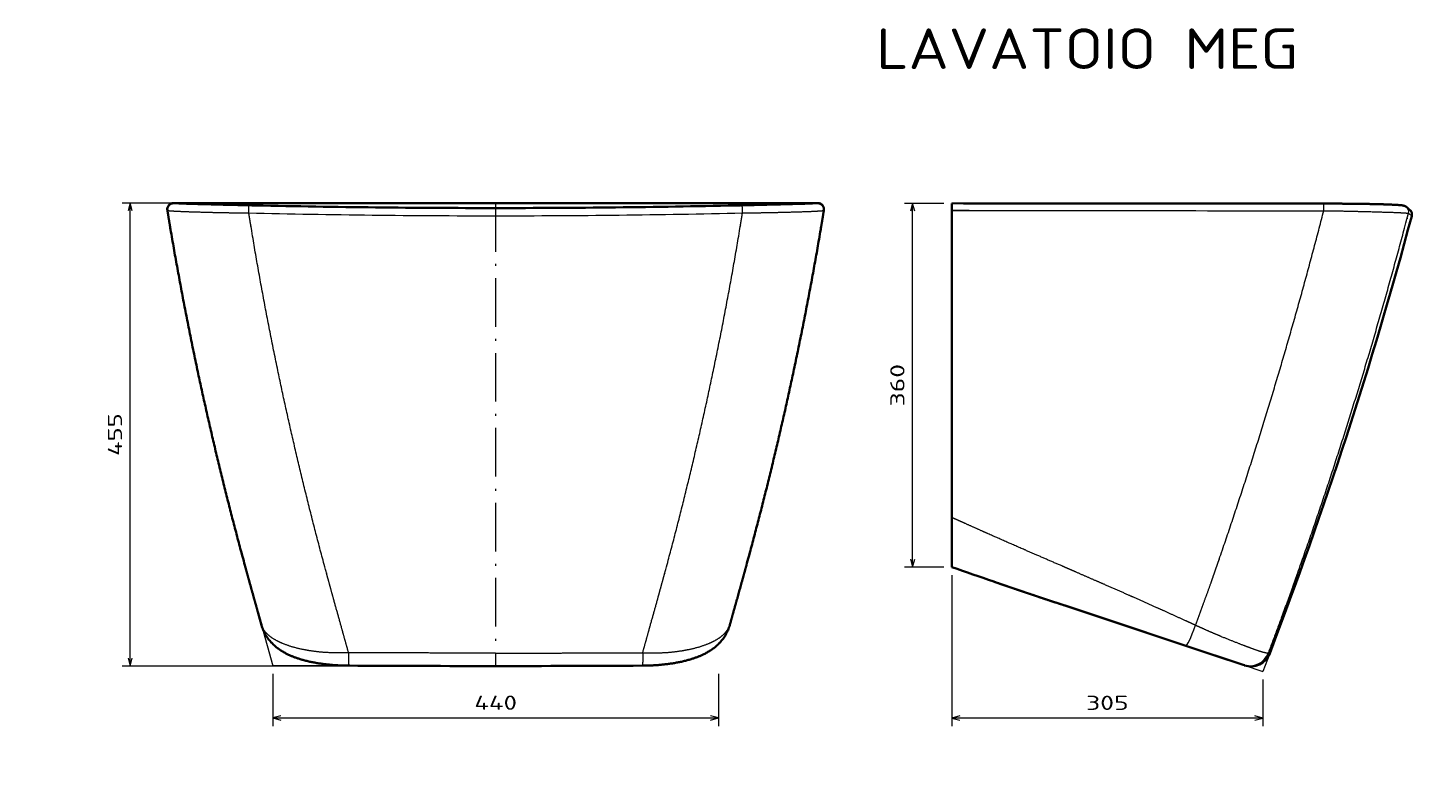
# Model space of a CAD drawing. Extents: x 13 to 589, y 24 to 403.
# Tile 4 of 6: x 13 to 354, y 217 to 403. Entities that reach past the tile are written whole.
import ezdxf
from ezdxf.enums import TextEntityAlignment as Align

# ---------------------------------------------------------------- set-up
doc = ezdxf.new("R2010")
doc.units = 0
doc.linetypes.add('DASHDOT', pattern=[18.5, 12, -3, 0.5, -3])
doc.layers.get('0').update_dxf_attribs({"lineweight": 13})
doc.styles.get("Standard").update_dxf_attribs({"font": 'isocp.shx'})
doc.dimstyles.get("Standard").update_dxf_attribs({"dimtxt": 2.5, "dimasz": 2.5, "dimexe": 1.25, "dimexo": 0.625, "dimtad": 1, "dimcen": 2.5, "dimadec": 0, "dimazin": 0, "dimtfac": 1, "dimtmove": 0, "dimatfit": 0, "dimfxl": 0, "dimarcsym": 0})

# ---------------------------------------------------------------- blocks, each defined once
blk = doc.blocks.new('*D')
at = {"color": 7, "lineweight": 13}
for p, q in [((126.19, 360.03), (36.05, 360.03)), ((38.05, 245.76), (38.05, 360.03)), ((231.03, 270.2), (231.03, 359.96)), ((240.72, 268.2), (240.72, 230.95)), ((126.19, 245.76), (36.05, 245.76)), ((73.27, 232.98), (183.12, 232.98)), ((317.4, 232.95), (240.72, 232.95)), ((47.21, 170.84), (209.18, 170.84)), ((126.19, 155.08), (16.34, 155.08)), ((18.34, 41.61), (18.34, 155.08)), ((130.19, 155.08), (231.43, 155.08)), ((229.43, 115.08), (229.43, 155.08)), ((122.96, 111.58), (147.77, 128.17)), ((151.42, 115.08), (231.43, 115.08)), ((126.19, 41.61), (16.34, 41.61))]:
    blk.add_line(p, q, dxfattribs=at)
at = {"color": 7, "lineweight": 13, "ltscale": 0.242227}
for p, q in [((238.72, 359.96), (229.03, 359.96)), ((238.72, 270.2), (229.03, 270.2))]:
    blk.add_line(p, q, dxfattribs=at)
at = {"color": 7, "lineweight": 13, "ltscale": 0.322257}
for p, q in [((73.27, 243.87), (73.27, 230.98)), ((183.12, 243.87), (183.12, 230.98))]:
    blk.add_line(p, q, dxfattribs=at)
at = {"color": 7, "lineweight": 13, "ltscale": 0.28718}
blk.add_line((317.4, 242.44), (317.4, 230.95), dxfattribs=at)
at = {"color": 7, "lineweight": 13, "ltscale": 0.394054}
for p, q in [((47.21, 157.08), (47.21, 172.84)), ((209.18, 157.08), (209.18, 172.84))]:
    blk.add_line(p, q, dxfattribs=at)
at = {"color": 7, "lineweight": 13}
for points in [[(38.57, 358.1), (38.05, 360.03), (37.53, 358.1)], [(231.55, 358.02), (231.03, 359.96), (230.51, 358.02)], [(230.51, 272.13), (231.03, 270.2), (231.55, 272.13)], [(37.53, 247.7), (38.05, 245.76), (38.57, 247.7)], [(75.2, 233.5), (73.27, 232.98), (75.2, 232.46)], [(181.19, 232.46), (183.12, 232.98), (181.19, 233.5)], [(242.65, 233.47), (240.72, 232.95), (242.65, 232.43)], [(315.47, 232.43), (317.4, 232.95), (315.47, 233.47)], [(49.14, 171.36), (47.21, 170.84), (49.14, 170.33)], [(207.25, 170.33), (209.18, 170.84), (207.25, 171.36)], [(18.86, 153.15), (18.34, 155.08), (17.83, 153.15)], [(229.95, 153.15), (229.43, 155.08), (228.91, 153.15)], [(132.11, 117.07), (133.43, 118.58), (131.53, 117.94)], [(228.91, 117.01), (229.43, 115.08), (229.95, 117.01)], [(124.28, 113.09), (122.96, 111.58), (124.85, 112.23)], [(17.83, 43.55), (18.34, 41.61), (18.86, 43.55)]]:
    blk.add_lwpolyline(points, dxfattribs=at)
for s, rotation, p, p2 in [('360', 90, (229.03, 309.83), (229.03, 320.33)), ('455', 90, (36.05, 297.64), (36.05, 308.15)), ('305', 360, (273.81, 234.95), (284.31, 234.95)), ('170', 90, (227.43, 129.83), (227.43, 140.33)), ('45', 33.7604, (141.03, 126.07), (146.66, 129.83)), ('%%c', 33.7604, (138.06, 124.08), (140.2, 125.51)), ('465', 90, (16.34, 93.09), (16.34, 103.6))]:
    blk.add_text(s, height=3.5, rotation=rotation, dxfattribs=at).set_placement(p, p2, align=Align.FIT)
for s, p, p2 in [('440', (122.94, 234.98), (133.45, 234.98)), ('650', (122.94, 172.84), (133.45, 172.84))]:
    blk.add_text(s, height=3.5, dxfattribs=at).set_placement(p, p2, align=Align.FIT)
blk = doc.blocks.new('BLOCK8')
at = {"color": 7, "lineweight": 35}
for p in [(-317.9, 0), (317.9, 0)]:
    blk.add_line(p, (0, 0), dxfattribs=at)
at = {"color": 7, "lineweight": 35, "ltscale": 0.006834}
blk.add_line((-317.9, 0), (-317.8, -0.2), dxfattribs=at)
at = {"color": 7, "lineweight": 35, "ltscale": 0.006833}
blk.add_line((317.8, -0.2), (317.9, 0), dxfattribs=at)
at = {"color": 7, "lineweight": 35, "ltscale": 0.0049}
for p, q in [((-323.9, -7), (-323.8, -7.2)), ((323.8, -7.2), (323.9, -7))]:
    blk.add_line(p, q, dxfattribs=at)
at = {"color": 7, "lineweight": 13, "ltscale": 3.0692e-05}
blk.add_line((-312.4, -0.3), (-312.4, -0.3), dxfattribs=at)
at = {"color": 7, "lineweight": 13, "ltscale": 0.005092}
blk.add_line((-312.2, -0.3), (-312.4, -0.3), dxfattribs=at)
at = {"color": 7, "lineweight": 35, "ltscale": 0.015956}
blk.add_line((-311.7, -0.4), (-312.4, -0.3), dxfattribs=at)
at = {"color": 7, "lineweight": 13, "ltscale": 0.019829}
for p, q in [((-295.6, -0.8), (-295.6, 0)), ((295.6, -0.8), (295.6, 0))]:
    blk.add_line(p, q, dxfattribs=at)
at = {"color": 7, "lineweight": 13, "ltscale": 0.005095}
blk.add_line((312.2, -0.3), (312.4, -0.3), dxfattribs=at)
at = {"color": 7, "lineweight": 35, "ltscale": 0.004793}
blk.add_line((260, -310.1), (260, -310.3), dxfattribs=at)
at = {"color": 7, "lineweight": 35}
for centre, radius, start, end in [((-317.9, -6), 6, 90, 189.3044), ((-317.9, -6.2), 6, 88.475, 189.3076), ((-0.1, 10734.3), 10739.2, 268.73775, 270.00033), ((0.1, 10734.3), 10739.2, 269.99967, 271.26225), ((317.9, -6.2), 6, 350.6924, 91.525), ((317.9, -6), 6, 350.6957, 90), ((-0.1, 24529.2), 24986.2, 269.66806, 270.00023), ((0.1, 24529.2), 24986.2, 269.99977, 270.33194)]:
    blk.add_arc(centre, radius, start, end, dxfattribs=at)
at = {"color": 7, "lineweight": 13}
for centre, radius, start, end in [((-322.5, -3.2), 10.4, 15.7494, 17.4968), ((-312.5, -6), 6, 69.8342, 89.8633), ((-0.5, 308526), 308526.2, 269.945199, 270.000096), ((-0.1, 10675.5), 10688, 268.69478, 270.00038), ((-0.1, 10674.9), 10679.8, 268.69551, 270.00037), ((-0.1, 10733.9), 10738.8, 268.7377, 270.00032), ((0.5, 308526.2), 308526.4, 269.999904, 270.054801), ((0.1, 10674.9), 10679.9, 269.99963, 271.30449), ((0.1, 10733.9), 10738.8, 269.99968, 271.2623), ((0.1, 10675.5), 10688, 269.99962, 271.30522), ((312.5, -6), 6, 90.1368, 110.1657), ((322.5, -3.2), 10.4, 162.5009, 164.2511)]:
    blk.add_arc(centre, radius, start, end, dxfattribs=at)
for points, knots in [([(-323.8, -7.2), (-323.8, -7.3), (-323, -7.4), (-321.3, -7.6), (-316, -7.9), (-307.6, -8.3), (-302.3, -8.5), (-290.8, -8.8), (-277.8, -9.2), (-271.1, -9.3), (-261.6, -9.5), (-251.9, -9.6), (-249.1, -9.7), (-246.3, -9.7), (-243.5, -9.7)], [0, 0, 0, 0, 0, 0, 44.746205, 44.746205, 44.746205, 98.055026, 98.055026, 98.055026, 150.777268, 150.777268, 150.777268, 172.240189, 172.240189, 172.240189, 172.240189, 172.240189, 172.240189]), ([(-317.8, -0.2), (-317.3, -0.2), (-316.9, -0.2), (-311.3, -0.4), (-307.5, -0.5), (-302.6, -0.6), (-297.4, -0.8), (-286.2, -1.1), (-273.4, -1.4), (-266.8, -1.6), (-258.1, -1.8), (-249.3, -2), (-247.2, -2.1), (-245.2, -2.1), (-243.2, -2.2)], [0, 0, 0, 0, 0, 0, 6.965994, 6.965994, 6.965994, 61.211962, 61.211962, 61.211962, 115.496748, 115.496748, 115.496748, 131.668241, 131.668241, 131.668241, 131.668241, 131.668241, 131.668241]), ([(-295.6, 0), (-297, 0), (-298.4, 0), (-299.8, 0), (-302.5, 0), (-305.2, 0), (-306.4, 0), (-308.7, 0), (-310.6, 0), (-311.4, 0), (-312.1, 0), (-312.4, 0), (-312.5, 0), (-312.5, 0), (-312.5, 0)], [0, 0, 0, 0, 0, 0, 11.239073, 11.239073, 11.239073, 22.123535, 22.123535, 22.123535, 31.317963, 31.317963, 31.317963, 34.405, 34.405, 34.405, 34.405, 34.405, 34.405]), ([(-236.6, -2.3), (-237.2, -2.3), (-237.9, -2.3), (-238.5, -2.3), (-239.2, -2.3), (-240, -2.2), (-240.1, -2.2), (-240.3, -2.2), (-240.6, -2.2), (-240.7, -2.2), (-240.9, -2.2), (-241.1, -2.2), (-241.1, -2.2), (-241.3, -2.2), (-241.4, -2.2), (-241.4, -2.2), (-242.1, -2.2), (-242.8, -2.2), (-243.4, -2.2), (-244.6, -2.1), (-245.9, -2.1), (-246.5, -2.1), (-247.4, -2.1), (-248.4, -2), (-248.7, -2), (-249.1, -2), (-249.4, -2), (-249.5, -2), (-249.7, -2), (-249.9, -2), (-250, -2), (-250.3, -2), (-250.5, -2), (-250.6, -2), (-251.1, -2), (-251.6, -2), (-252, -2), (-258, -1.8), (-264, -1.7), (-269.5, -1.5), (-279.9, -1.3), (-289.7, -1), (-294.1, -0.9), (-302.1, -0.6), (-307.8, -0.5), (-309.9, -0.4), (-311.3, -0.4), (-312, -0.4), (-312.4, -0.3), (-312.4, -0.3), (-312.4, -0.3)], [0, 0, 0, 0, 0, 0, 5.167905, 5.167905, 5.167905, 6.271831, 6.271831, 6.271831, 7.305441, 7.305441, 7.305441, 7.822246, 7.822246, 7.822246, 8.339051, 8.339051, 8.339051, 13.38114, 13.38114, 13.38114, 18.423229, 18.423229, 18.423229, 21.036602, 21.036602, 21.036602, 21.559289, 21.559289, 21.559289, 22.604662, 22.604662, 22.604662, 23.678239, 23.678239, 23.678239, 26.81422, 26.81422, 26.81422, 73.589201, 73.589201, 73.589201, 116.46554, 116.46554, 116.46554, 159.859731, 159.859731, 159.859731, 160.290042, 160.290042, 160.290042, 160.290042, 160.290042, 160.290042]), ([(-243.5, -9.7), (-243.5, -8.9), (-243.5, -8), (-243.5, -7.2), (-243.4, -5.7), (-243.4, -4.4), (-243.4, -3.9), (-243.3, -3.1), (-243.3, -2.6), (-243.3, -2.4), (-243.2, -2.2), (-243.2, -2.2), (-243.2, -2.2), (-243.2, -2.2), (-243.2, -2.2)], [0, 0, 0, 0, 0, 0, 4.971711, 4.971711, 4.971711, 8.130674, 8.130674, 8.130674, 9.650057, 9.650057, 9.650057, 10.017591, 10.017591, 10.017591, 10.017591, 10.017591, 10.017591]), ([(-145.1, -443.8), (-147.5, -435.2), (-149.9, -426.7), (-152.2, -418.2), (-156.2, -403.9), (-160.2, -389.7), (-161.7, -384), (-163.6, -377.1), (-165.5, -370.3), (-165.9, -368.9), (-166.4, -367.1), (-166.8, -365.4), (-167, -364.8), (-184.8, -299.2), (-201, -233), (-215.6, -166.7), (-229.4, -95.4), (-241.3, -23.4), (-242.1, -18.8), (-242.8, -14.3), (-243.5, -9.7)], [0, 0, 0, 0, 0, 0, 79.47657, 79.47657, 79.47657, 132.594047, 132.594047, 132.594047, 143.378948, 143.378948, 143.378948, 148.997409, 148.997409, 148.997409, 754.893108, 754.893108, 754.893108, 795.710934, 795.710934, 795.710934, 795.710934, 795.710934, 795.710934]), ([(145.1, -443.8), (147.5, -435.2), (149.9, -426.7), (152.2, -418.2), (156.2, -403.9), (160.2, -389.7), (161.7, -384), (163.6, -377.1), (165.5, -370.3), (165.9, -368.9), (166.4, -367.1), (166.8, -365.4), (167, -364.8), (184.8, -299.2), (201, -233), (215.6, -166.7), (229.4, -95.4), (241.3, -23.4), (242.1, -18.8), (242.8, -14.3), (243.5, -9.7)], [0, 0, 0, 0, 0, 0, 79.47657, 79.47657, 79.47657, 132.594047, 132.594047, 132.594047, 143.378945, 143.378945, 143.378945, 148.997407, 148.997407, 148.997407, 754.893106, 754.893106, 754.893106, 795.710931, 795.710931, 795.710931, 795.710931, 795.710931, 795.710931]), ([(312.4, -0.3), (312.4, -0.3), (312.3, -0.3), (311, -0.4), (310.3, -0.4), (309.4, -0.4), (308.5, -0.5), (305.3, -0.5), (301, -0.7), (297.8, -0.8), (291, -1), (283.4, -1.2), (279.5, -1.3), (272.3, -1.5), (265, -1.6), (261.7, -1.7), (258.1, -1.8), (254.4, -1.9), (254, -1.9), (253.3, -1.9), (252.6, -1.9), (252.1, -2), (251.6, -2), (251, -2), (250.9, -2), (250.5, -2), (250.1, -2), (249.9, -2), (249.4, -2), (248.8, -2), (248.4, -2), (247.4, -2.1), (246.4, -2.1), (245.7, -2.1), (244.4, -2.1), (243.1, -2.2), (242.5, -2.2), (241.6, -2.2), (240.7, -2.2), (240.5, -2.2), (240, -2.2), (239.6, -2.2), (239.4, -2.3), (238.7, -2.3), (238, -2.3), (237.5, -2.3), (237.1, -2.3), (236.6, -2.3)], [0, 0, 0, 0, 0, 0, 1.536654, 1.536654, 1.536654, 22.356387, 22.356387, 22.356387, 58.782082, 58.782082, 58.782082, 93.330929, 93.330929, 93.330929, 120.743113, 120.743113, 120.743113, 123.850289, 123.850289, 123.850289, 126.66993, 126.66993, 126.66993, 128.223523, 128.223523, 128.223523, 129.777117, 129.777117, 129.777117, 132.884303, 132.884303, 132.884303, 138.268328, 138.268328, 138.268328, 143.591896, 143.591896, 143.591896, 145.494409, 145.494409, 145.494409, 147.396922, 147.396922, 147.396922, 151.201946, 151.201946, 151.201946, 151.201946, 151.201946, 151.201946]), ([(243.2, -2.2), (251.6, -2), (260.1, -1.8), (268.5, -1.6), (282.2, -1.2), (294.4, -0.9), (299, -0.7), (307.6, -0.5), (313.6, -0.3), (315.8, -0.3), (317.2, -0.2), (317.6, -0.2), (317.8, -0.2), (317.8, -0.2), (317.8, -0.2)], [0, 0, 0, 0, 0, 0, 67.472355, 67.472355, 67.472355, 114.206823, 114.206823, 114.206823, 163.307208, 163.307208, 163.307208, 163.437753, 163.437753, 163.437753, 163.437753, 163.437753, 163.437753]), ([(243.5, -9.7), (243.5, -8.9), (243.5, -8), (243.5, -7.2), (243.4, -5.7), (243.4, -4.4), (243.4, -3.9), (243.3, -3.1), (243.3, -2.6), (243.3, -2.4), (243.2, -2.2), (243.2, -2.2), (243.2, -2.2), (243.2, -2.2), (243.2, -2.2)], [0, 0, 0, 0, 0, 0, 4.971711, 4.971711, 4.971711, 8.130674, 8.130674, 8.130674, 9.650057, 9.650057, 9.650057, 10.017591, 10.017591, 10.017591, 10.017591, 10.017591, 10.017591]), ([(243.5, -9.7), (252.5, -9.6), (261.5, -9.5), (270.4, -9.3), (284.9, -9), (298, -8.6), (303, -8.5), (311.9, -8.1), (318.4, -7.8), (320.9, -7.6), (323, -7.4), (323.7, -7.3), (323.8, -7.2), (323.8, -7.2), (323.8, -7.2)], [0, 0, 0, 0, 0, 0, 68.775881, 68.775881, 68.775881, 115.647819, 115.647819, 115.647819, 161.910608, 161.910608, 161.910608, 172.238413, 172.238413, 172.238413, 172.238413, 172.238413, 172.238413]), ([(295.6, 0), (297, 0), (298.4, 0), (299.8, 0), (302.5, 0), (305.2, 0), (306.4, 0), (308.5, 0), (310.3, 0), (311, 0), (311.9, 0), (312.3, 0), (312.5, 0), (312.5, 0), (312.5, 0)], [0, 0, 0, 0, 0, 0, 11.168511, 11.168511, 11.168511, 22.048602, 22.048602, 22.048602, 29.776663, 29.776663, 29.776663, 34.339928, 34.339928, 34.339928, 34.339928, 34.339928, 34.339928]), ([(-145.1, -443.8), (-149.8, -444), (-154.5, -444.1), (-159.2, -444.1), (-169, -443.7), (-178.6, -442.7), (-183.5, -442), (-193.9, -440.1), (-203.6, -437.4), (-208.6, -435.6), (-216.3, -432.2), (-222.4, -428.1), (-224.6, -426.3), (-227.5, -423.3), (-229.5, -420.2), (-230.2, -419), (-230.6, -417.7), (-231, -416.5)], [0, 0, 0, 0, 0, 0, 42.876286, 42.876286, 42.876286, 88.407408, 88.407408, 88.407408, 141.65194, 141.65194, 141.65194, 179.15101, 179.15101, 179.15101, 201.098367, 201.098367, 201.098367, 201.098367, 201.098367, 201.098367]), ([(145.1, -443.8), (149.8, -444), (154.5, -444.1), (159.2, -444.1), (169, -443.7), (178.6, -442.7), (183.5, -442), (193.9, -440.1), (203.6, -437.4), (208.6, -435.6), (216.3, -432.2), (222.4, -428.1), (224.6, -426.3), (227.5, -423.3), (229.5, -420.2), (230.2, -419), (230.6, -417.7), (231, -416.5)], [0, 0, 0, 0, 0, 0, 42.876286, 42.876286, 42.876286, 88.407408, 88.407408, 88.407408, 141.65194, 141.65194, 141.65194, 179.15101, 179.15101, 179.15101, 201.098367, 201.098367, 201.098367, 201.098367, 201.098367, 201.098367]), ([(-145.1, -443.8), (-145.1, -445.8), (-145.1, -447.9), (-145.1, -449.8), (-145.1, -452.5), (-145, -454.7), (-145, -455.3), (-144.9, -456.1), (-144.9, -456.5), (-144.9, -456.6), (-144.9, -456.6), (-144.9, -456.6)], [0, 0, 0, 0, 0, 0, 12.613914, 12.613914, 12.613914, 18.33585, 18.33585, 18.33585, 21.172282, 21.172282, 21.172282, 21.172282, 21.172282, 21.172282]), ([(0, -444.2), (-4.5, -444.2), (-8.9, -444.2), (-13.4, -444.2), (-19.3, -444.2), (-25.1, -444.2), (-27, -444.2), (-46, -444.2), (-65, -444.1), (-82.5, -444.1), (-102.8, -444), (-122.8, -443.9), (-125.6, -443.9), (-129.8, -443.9), (-134, -443.8), (-135.5, -443.8), (-137.5, -443.8), (-139.6, -443.8), (-140.3, -443.8), (-141.3, -443.8), (-142.4, -443.8), (-142.7, -443.8), (-143.4, -443.8), (-144.1, -443.8), (-144.4, -443.8), (-144.8, -443.8), (-145.1, -443.8)], [0, 0, 0, 0, 0, 0, 43.933849, 43.933849, 43.933849, 57.590681, 57.590681, 57.590681, 232.536001, 232.536001, 232.536001, 261.497593, 261.497593, 261.497593, 275.496813, 275.496813, 275.496813, 282.658058, 282.658058, 282.658058, 286.347678, 286.347678, 286.347678, 289.928301, 289.928301, 289.928301, 289.928301, 289.928301, 289.928301]), ([(0, -444.2), (4.5, -444.2), (8.9, -444.2), (13.4, -444.2), (19.3, -444.2), (25.1, -444.2), (27, -444.2), (46, -444.2), (65, -444.1), (82.5, -444.1), (102.8, -444), (122.8, -443.9), (125.6, -443.9), (129.8, -443.9), (134, -443.8), (135.5, -443.8), (137.5, -443.8), (139.6, -443.8), (140.3, -443.8), (141.3, -443.8), (142.4, -443.8), (142.7, -443.8), (143.4, -443.8), (144.1, -443.8), (144.4, -443.8), (144.8, -443.8), (145.1, -443.8)], [0, 0, 0, 0, 0, 0, 43.933849, 43.933849, 43.933849, 57.590681, 57.590681, 57.590681, 232.536001, 232.536001, 232.536001, 261.497593, 261.497593, 261.497593, 275.496813, 275.496813, 275.496813, 282.658058, 282.658058, 282.658058, 286.347678, 286.347678, 286.347678, 289.928301, 289.928301, 289.928301, 289.928301, 289.928301, 289.928301]), ([(145.1, -443.8), (145.1, -445.8), (145.1, -447.9), (145.1, -449.8), (145.1, -452.5), (145, -454.7), (145, -455.3), (144.9, -456.1), (144.9, -456.5), (144.9, -456.6), (144.9, -456.6), (144.9, -456.6)], [0, 0, 0, 0, 0, 0, 12.613924, 12.613924, 12.613924, 18.335862, 18.335862, 18.335862, 21.172296, 21.172296, 21.172296, 21.172296, 21.172296, 21.172296])]:
    blk.add_open_spline(points, degree=5, knots=knots, dxfattribs=at)
at = {"color": 7, "lineweight": 35}
for points, degree, knots in [([(-231, -416.5), (-233.4, -407.9), (-235.8, -399.3), (-238.1, -391.1), (-241, -380.7), (-243.9, -370.3), (-244.4, -368.5), (-245.1, -365.8), (-245.9, -363.2), (-246.1, -362.2), (-246.6, -360.5), (-247.1, -358.7), (-247.3, -357.8), (-264.8, -294), (-280.7, -229.6), (-295, -165.5), (-308.9, -95.2), (-321, -24.3), (-321.9, -18.6), (-322.9, -12.9), (-323.8, -7.2)], 5, [0, 0, 0, 0, 0, 0, 80.933045, 80.933045, 80.933045, 97.509465, 97.509465, 97.509465, 105.601454, 105.601454, 105.601454, 113.844858, 113.844858, 113.844858, 698.101227, 698.101227, 698.101227, 749.273489, 749.273489, 749.273489, 749.273489, 749.273489, 749.273489]), ([(-312.4, -0.3), (-312.2, -0.3), (-311.9, -0.4), (-311.3, -0.4), (-310.6, -0.4), (-309.8, -0.4), (-308.7, -0.4), (-307.5, -0.5), (-306.1, -0.5), (-304.4, -0.6), (-302.6, -0.6), (-300.6, -0.7), (-298.4, -0.7), (-296, -0.8), (-293.4, -0.9), (-290.7, -1), (-287.9, -1), (-284.9, -1.1), (-281.8, -1.2), (-278.6, -1.3), (-275.3, -1.4), (-271.9, -1.5), (-268.5, -1.6), (-265, -1.6), (-261.6, -1.7), (-258, -1.8), (-254.5, -1.9), (-250.9, -2), (-247.4, -2.1), (-243.8, -2.2), (-240.2, -2.2), (-237.8, -2.3), (-236.6, -2.3)], 3, [0, 0, 0, 0, 0.479289, 0.974426, 1.646453, 2.502379, 3.545364, 4.780324, 6.213796, 7.846764, 9.676185, 11.699515, 13.911498, 16.304288, 18.867745, 21.588799, 24.454089, 27.448982, 30.558382, 33.767013, 37.059904, 40.423262, 43.844128, 47.310401, 50.811025, 54.336092, 57.877072, 61.426654, 64.988649, 68.648648, 72.221837, 75.747385, 75.747385, 75.747385, 75.747385]), ([(231, -416.5), (233.4, -407.9), (235.8, -399.3), (238.1, -391.1), (241, -380.7), (243.9, -370.3), (244.4, -368.5), (245.1, -365.8), (245.9, -363.2), (246.1, -362.2), (246.6, -360.5), (247.1, -358.7), (247.3, -357.8), (264.8, -294), (280.7, -229.6), (295, -165.5), (308.9, -95.2), (321, -24.3), (321.9, -18.6), (322.9, -12.9), (323.8, -7.2)], 5, [0, 0, 0, 0, 0, 0, 80.933046, 80.933046, 80.933046, 97.509466, 97.509466, 97.509466, 105.601442, 105.601442, 105.601442, 113.844841, 113.844841, 113.844841, 698.10121, 698.10121, 698.10121, 749.273484, 749.273484, 749.273484, 749.273484, 749.273484, 749.273484]), ([(312.5, -0.3), (312.3, -0.3), (312, -0.4), (311.5, -0.4), (310.9, -0.4), (310, -0.4), (309, -0.4), (307.8, -0.5), (306.4, -0.5), (304.8, -0.6), (303, -0.6), (301, -0.7), (298.9, -0.7), (296.5, -0.8), (293.9, -0.9), (291.2, -0.9), (288.3, -1), (285.3, -1.1), (282.2, -1.2), (279, -1.3), (275.7, -1.4), (272.3, -1.5), (268.9, -1.5), (265.4, -1.6), (261.9, -1.7), (258.3, -1.8), (254.7, -1.9), (251.1, -2), (247.5, -2.1), (243.8, -2.2), (240.2, -2.2), (237.8, -2.3), (236.6, -2.3)], 3, [0, 0, 0, 0, 0.519452, 0.9685, 1.593248, 2.405739, 3.407339, 4.603687, 6.000184, 7.601847, 9.403941, 11.404734, 13.599376, 15.980343, 18.5377, 21.258146, 24.128261, 27.133218, 30.257426, 33.485093, 36.800763, 40.190075, 43.639509, 47.136445, 50.669357, 54.227947, 57.803099, 61.389559, 65.013506, 68.709973, 72.34249, 75.905424, 75.905424, 75.905424, 75.905424]), ([(-231, -416.5), (-230.7, -417.4), (-230.2, -419.1), (-229.3, -421.5), (-228.2, -423.8), (-227, -426.1), (-225.7, -428.1), (-224.4, -430.1), (-222.9, -431.9), (-221.6, -433.5), (-220.1, -435), (-218.7, -436.4), (-217, -437.9), (-215.4, -439.2), (-213.7, -440.4), (-212, -441.6), (-210.3, -442.6), (-208.6, -443.6), (-206.6, -444.7), (-204.2, -445.9), (-201.5, -447.1), (-198.7, -448.2), (-196.3, -449.1), (-194.4, -449.7), (-192.7, -450.2), (-191, -450.7), (-189.1, -451.3), (-187.2, -451.7), (-185.3, -452.2), (-183.4, -452.7), (-181.5, -453.1), (-179.5, -453.5), (-177.5, -453.8), (-175.5, -454.2), (-173.5, -454.5), (-171.5, -454.8), (-169.4, -455.1), (-167.4, -455.3), (-165.4, -455.5), (-163.3, -455.7), (-161.2, -455.9), (-159.2, -456.1), (-157.1, -456.2), (-155.1, -456.3), (-153, -456.4), (-151, -456.5), (-148.9, -456.6), (-146.9, -456.6), (-145.5, -456.6), (-144.9, -456.6)], 3, [0, 0, 0, 0, 2.67036, 5.297016, 7.86977, 10.380629, 12.823922, 15.196081, 17.495898, 19.72489, 21.469305, 23.722582, 25.907793, 28.032161, 30.10396, 32.130877, 34.121559, 36.083463, 38.023905, 41.024532, 44.009216, 46.994646, 49.992631, 51.598419, 53.210579, 55.133761, 57.069753, 59.019101, 60.982101, 62.95864, 64.948528, 66.951211, 68.965959, 70.990039, 73.02416, 75.067113, 77.117598, 79.174217, 81.235548, 83.300119, 85.366426, 87.432462, 89.497198, 91.559139, 93.61679, 95.668707, 97.713524, 99.74997, 101.776887, 101.776887, 101.776887, 101.776887]), ([(231, -416.5), (230.7, -417.4), (230.2, -419.1), (229.3, -421.5), (228.2, -423.8), (227, -426.1), (225.7, -428.1), (224.4, -430.1), (222.9, -431.9), (221.6, -433.5), (220.1, -435), (218.7, -436.4), (217, -437.9), (215.4, -439.2), (213.7, -440.4), (212, -441.6), (210.3, -442.6), (208.6, -443.6), (206.6, -444.7), (204.2, -445.9), (201.5, -447.1), (198.7, -448.2), (196.3, -449.1), (194.4, -449.7), (192.7, -450.2), (191, -450.7), (189.1, -451.3), (187.2, -451.7), (185.3, -452.2), (183.4, -452.7), (181.5, -453.1), (179.5, -453.5), (177.5, -453.8), (175.5, -454.2), (173.5, -454.5), (171.5, -454.8), (169.4, -455.1), (167.4, -455.3), (165.4, -455.5), (163.3, -455.7), (161.2, -455.9), (159.2, -456.1), (157.1, -456.2), (155.1, -456.3), (153, -456.4), (151, -456.5), (148.9, -456.6), (146.9, -456.6), (145.5, -456.6), (144.9, -456.6)], 3, [0, 0, 0, 0, 2.67036, 5.297016, 7.86977, 10.380629, 12.823922, 15.196081, 17.495898, 19.72489, 21.469305, 23.722582, 25.907793, 28.032161, 30.10396, 32.130877, 34.121559, 36.083463, 38.023905, 41.024532, 44.009216, 46.994646, 49.992631, 51.598419, 53.210579, 55.133761, 57.069753, 59.019101, 60.982101, 62.95864, 64.948528, 66.951211, 68.965959, 70.990039, 73.02416, 75.067113, 77.117598, 79.174217, 81.235548, 83.300119, 85.366426, 87.432462, 89.497199, 91.559139, 93.61679, 95.668707, 97.713524, 99.74997, 101.776888, 101.776888, 101.776888, 101.776888])]:
    blk.add_open_spline(points, degree=degree, knots=knots, dxfattribs=at)
blk = doc.blocks.new('BLOCK9')
at = {"color": 7, "lineweight": 35}
for p, q in [((-310.1, 0), (-359, 0)), ((-310.1, 0), (-7, 0)), ((-436.8, -230.9), (-394.1, -102.4)), ((-450.6, -272.3), (-397.1, -111.6)), ((-455.6, -287.3), (-436.8, -230.9))]:
    blk.add_line(p, q, dxfattribs=at)
at = {"color": 7, "lineweight": 13, "ltscale": 0.427923}
blk.add_line((-7, -17.1), (-7, 0), dxfattribs=at)
at = {"color": 7, "lineweight": 35, "ltscale": 0.174252}
blk.add_line((-7, 0), (0, 0), dxfattribs=at)
at = {"color": 7, "lineweight": 35, "ltscale": 0.000394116}
blk.add_line((0, 0), (0, 0), dxfattribs=at)
at = {"color": 7, "lineweight": 35, "ltscale": 0.120557}
blk.add_line((-395.6, -107), (-394.1, -102.4), dxfattribs=at)
at = {"color": 7, "lineweight": 35, "ltscale": 0.043492}
blk.add_line((-397.1, -111.6), (-396.6, -109.9), dxfattribs=at)
at = {"color": 7, "lineweight": 13, "ltscale": 7.03837e-05}
blk.add_line((-436.8, -230.9), (-436.8, -230.9), dxfattribs=at)
at = {"color": 7, "lineweight": 35, "ltscale": 0.053211}
blk.add_line((-450.6, -272.3), (-451.3, -274.4), dxfattribs=at)
at = {"color": 7, "lineweight": 35, "ltscale": 0.000247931}
blk.add_line((-450.6, -272.3), (-450.6, -272.3), dxfattribs=at)
at = {"color": 7, "lineweight": 35, "ltscale": 0.00278}
blk.add_line((-451.3, -274.2), (-451.3, -274.4), dxfattribs=at)
at = {"color": 7, "lineweight": 35, "ltscale": 0.033228}
blk.add_line((-456, -288.6), (-455.6, -287.3), dxfattribs=at)
at = {"color": 7, "lineweight": 13, "ltscale": 0.17426}
blk.add_line((-7.2, -366.9), (-0.2, -366.9), dxfattribs=at)
at = {"color": 7, "lineweight": 13, "ltscale": 0.105647}
blk.add_line((-9.7, -450.5), (-12.5, -453.7), dxfattribs=at)
at = {"color": 7, "lineweight": 35}
for centre, radius, start, end in [((5925.8, -2209.4), 6661.8, 160.63137, 161.00724), ((5925.8, -2209.4), 6661.8, 160.63137, 161.00724), ((1087568.4, -758.2), 1087568.6, 179.9600558, 179.9793853), ((-437.1, -294.9), 20, 161.5937, 249.0633), ((1125.9, 3789.8), 4393.5, 249.0611, 254.9826), ((-10.9, -447.9), 6, 254.9805, 316.0426)]:
    blk.add_arc(centre, radius, start, end, dxfattribs=at)
at = {"color": 7, "lineweight": 13}
for centre, radius, start, end in [((1087777.4, -758.5), 1087784.7, 179.9600506, 179.9793769), ((-436.6, -293.6), 20, 161.5989, 249.0718), ((-8.2, -444.7), 6, 254.9708, 322.0406)]:
    blk.add_arc(centre, radius, start, end, dxfattribs=at)
blk.add_ellipse((-408.4, -240.4), major_axis=(28.4, -9.5), ratio=0.088297, start_param=3.141593, end_param=4.453033, dxfattribs=at)
for points, knots in [([(-416.5, -240.4), (-414.9, -237), (-413.4, -233.6), (-411.8, -230.2), (-406.9, -219.5), (-402, -208.7), (-398.7, -201.3), (-393.5, -189.8), (-388.4, -178.1), (-386.5, -173.9), (-381, -161.5), (-375.5, -149), (-371.9, -140.6), (-367.7, -130.9), (-363.4, -121.1), (-363.2, -120.7), (-362.1, -118.1), (-361, -115.5), (-360.4, -114.2), (-359.3, -111.7), (-358.2, -109.2), (-357.8, -108.3), (-352, -94.8), (-346.1, -81.3), (-340.8, -69.1), (-333.3, -51.9), (-325.7, -34.8), (-323.5, -29.9), (-319.5, -20.9), (-315.5, -12), (-313.7, -8), (-311.9, -4), (-310.1, 0)], [0, 0, 0, 0, 0, 0, 39.038864, 39.038864, 39.038864, 121.515515, 121.515515, 121.515515, 168.075382, 168.075382, 168.075382, 259.080655, 259.080655, 259.080655, 274.396697, 274.396697, 274.396697, 287.589161, 287.589161, 287.589161, 301.612736, 301.612736, 301.612736, 433.744907, 433.744907, 433.744907, 486.703419, 486.703419, 486.703419, 529.849532, 529.849532, 529.849532, 529.849532, 529.849532, 529.849532]), ([(-443.8, -312.3), (-444.1, -312.1), (-444.2, -311.2), (-443.9, -309.8), (-443, -305.9), (-441, -300.2), (-439.9, -297.2), (-437.1, -289.6), (-433.6, -280.6), (-431.5, -275.2), (-428.1, -266.8), (-424.4, -258.2), (-423.2, -255.3), (-421.1, -250.6), (-419, -245.9), (-418.2, -244), (-417.4, -242.2), (-416.5, -240.4)], [0, 0, 0, 0, 0, 0, 51.584676, 51.584676, 51.584676, 95.41665, 95.41665, 95.41665, 151.048813, 151.048813, 151.048813, 178.403158, 178.403158, 178.403158, 195.907506, 195.907506, 195.907506, 195.907506, 195.907506, 195.907506]), ([(-416.5, -240.4), (-409.2, -243.1), (-401.8, -245.8), (-394.4, -248.5), (-383.9, -252.3), (-373.4, -256.1), (-370.2, -257.2), (-366, -258.6), (-361.8, -260.1), (-361, -260.4), (-356.8, -261.8), (-352.7, -263.3), (-349.6, -264.3), (-280.6, -288), (-210.8, -310.3), (-143.5, -330.4), (-75.6, -349.3), (-7.2, -366.9)], [0, 0, 0, 0, 0, 0, 69.951032, 69.951032, 69.951032, 99.427227, 99.427227, 99.427227, 109.602706, 109.602706, 109.602706, 138.333906, 138.333906, 138.333906, 754.352065, 754.352065, 754.352065, 754.352065, 754.352065, 754.352065]), ([(-444.2, -313.6), (-444.2, -313.6), (-444.2, -313.6), (-444, -313.1), (-444, -313), (-444, -312.9), (-443.9, -312.7), (-443.9, -312.6), (-443.8, -312.4), (-443.8, -312.4), (-443.8, -312.3), (-443.8, -312.3)], [0, 0, 0, 0, 0, 0, 0.49246, 0.49246, 0.49246, 88.807483, 88.807483, 88.807483, 100.966809, 100.966809, 100.966809, 100.966809, 100.966809, 100.966809]), ([(-443.8, -312.3), (-431.9, -316.8), (-420, -321.2), (-408.2, -325.6), (-393.4, -331), (-378.7, -336.3), (-375.8, -337.3), (-371.5, -338.8), (-367.2, -340.4), (-365.9, -340.8), (-297, -365.3), (-227.3, -388.3), (-158.4, -409.6), (-87.1, -430), (-15.2, -449), (-13.4, -449.5), (-11.5, -450), (-9.7, -450.5)], [0, 0, 0, 0, 0, 0, 111.508486, 111.508486, 111.508486, 138.300545, 138.300545, 138.300545, 151.916574, 151.916574, 151.916574, 785.738659, 785.738659, 785.738659, 802.156495, 802.156495, 802.156495, 802.156495, 802.156495, 802.156495]), ([(-7.2, -366.9), (-7.3, -377.2), (-7.5, -387.5), (-7.8, -397.7), (-8.1, -413.4), (-8.6, -427.3), (-8.7, -432.1), (-9, -440.2), (-9.3, -446), (-9.5, -448.1), (-9.6, -449.7), (-9.7, -450.3), (-9.7, -450.4), (-9.7, -450.4), (-9.7, -450.5)], [0, 0, 0, 0, 0, 0, 79.804277, 79.804277, 79.804277, 126.127526, 126.127526, 126.127526, 167.061425, 167.061425, 167.061425, 173.318949, 173.318949, 173.318949, 173.318949, 173.318949, 173.318949])]:
    blk.add_open_spline(points, degree=5, knots=knots, dxfattribs=at)
at = {"color": 7, "lineweight": 35}
for points, degree, knots in [([(-373.4, -41.3), (-373.6, -42), (-373.9, -42.8), (-374.2, -43.6), (-374.8, -45.4), (-375.4, -47.2), (-375.8, -48.2), (-376.3, -49.7), (-376.8, -51.1), (-376.9, -51.5), (-377.2, -52.5), (-377.6, -53.6), (-377.8, -54.2), (-378.2, -55.3), (-378.6, -56.4), (-378.9, -57.4), (-379.6, -59.4), (-380.3, -61.5), (-380.6, -62.5), (-381.2, -64), (-381.7, -65.6), (-381.7, -65.6), (-381.7, -65.7), (-381.7, -65.7), (-381.8, -65.8), (-381.8, -65.9), (-381.9, -66.1), (-381.9, -66.2), (-382, -66.5), (-382.1, -66.7), (-382.1, -66.8), (-382.2, -67), (-382.2, -67.1), (-382.2, -67.1), (-382.4, -67.6), (-382.5, -68), (-382.7, -68.4), (-382.9, -69.2), (-383.1, -69.9), (-383.2, -70.1), (-383.4, -70.7), (-383.6, -71.2), (-383.7, -71.5), (-384.7, -74.3), (-385.6, -77.2), (-386.4, -79.6), (-387.5, -82.8), (-388.6, -86), (-388.8, -86.6), (-389.4, -88.4), (-390, -90.3), (-390.5, -91.6), (-391.4, -94.5), (-392.4, -97.4), (-393, -99.1), (-393.5, -100.7), (-394.1, -102.4)], 5, [0, 0, 0, 0, 0, 0, 11.430812, 11.430812, 11.430812, 24.429558, 24.429558, 24.429558, 29.910447, 29.910447, 29.910447, 37.605135, 37.605135, 37.605135, 44.023972, 44.023972, 44.023972, 62.709419, 62.709419, 62.709419, 63.161658, 63.161658, 63.161658, 63.613897, 63.613897, 63.613897, 64.729119, 64.729119, 64.729119, 65.608501, 65.608501, 65.608501, 66.283555, 66.283555, 66.283555, 71.225732, 71.225732, 71.225732, 75.220508, 75.220508, 75.220508, 78.114938, 78.114938, 78.114938, 110.538024, 110.538024, 110.538024, 118.470837, 118.470837, 118.470837, 133.913636, 133.913636, 133.913636, 154.793535, 154.793535, 154.793535, 154.793535, 154.793535, 154.793535]), ([(-373.4, -41.3), (-373.6, -42), (-373.9, -42.8), (-374.2, -43.6), (-374.8, -45.4), (-375.4, -47.2), (-375.8, -48.2), (-376.3, -49.7), (-376.8, -51.1), (-376.9, -51.5), (-377.2, -52.5), (-377.6, -53.6), (-377.8, -54.2), (-378.2, -55.3), (-378.6, -56.4), (-378.9, -57.4), (-379.6, -59.4), (-380.3, -61.5), (-380.6, -62.5), (-381.2, -64), (-381.7, -65.6), (-381.7, -65.6), (-381.7, -65.7), (-381.7, -65.7), (-381.8, -65.8), (-381.8, -65.9), (-381.9, -66.1), (-381.9, -66.2), (-382, -66.5), (-382.1, -66.7), (-382.1, -66.8), (-382.2, -67), (-382.2, -67.1), (-382.2, -67.1), (-382.4, -67.6), (-382.5, -68), (-382.7, -68.4), (-382.9, -69.2), (-383.1, -69.9), (-383.2, -70.1), (-383.4, -70.7), (-383.6, -71.3), (-383.7, -71.5), (-384.7, -74.3), (-385.6, -77.2), (-386.4, -79.6), (-387.5, -82.8), (-388.6, -86), (-388.8, -86.6), (-389.4, -88.5), (-390, -90.3), (-390.5, -91.6), (-391.4, -94.5), (-392.4, -97.4), (-393, -99.1), (-393.5, -100.8), (-394.1, -102.4)], 5, [0, 0, 0, 0, 0, 0, 11.430812, 11.430812, 11.430812, 24.429558, 24.429558, 24.429558, 29.910445, 29.910445, 29.910445, 37.605173, 37.605173, 37.605173, 44.024156, 44.024156, 44.024156, 62.709691, 62.709691, 62.709691, 63.161931, 63.161931, 63.161931, 63.614172, 63.614172, 63.614172, 64.729854, 64.729854, 64.729854, 65.609827, 65.609827, 65.609827, 66.285014, 66.285014, 66.285014, 71.233166, 71.233166, 71.233166, 75.235797, 75.235797, 75.235797, 78.134275, 78.134275, 78.134275, 110.592547, 110.592547, 110.592547, 118.536956, 118.536956, 118.536956, 133.979825, 133.979825, 133.979825, 154.808943, 154.808943, 154.808943, 154.808943, 154.808943, 154.808943]), ([(-3.6, -448.6), (-3.3, -448.2), (-2.7, -447.3), (-2.3, -446), (-2, -444.9), (-1.9, -443.9), (-1.8, -443.1), (-1.7, -442.4), (-1.7, -441.7), (-1.6, -441), (-1.6, -440.2), (-1.5, -439.4), (-1.5, -438.5), (-1.4, -437.6), (-1.4, -436.6), (-1.3, -435.6), (-1.3, -434.5), (-1.2, -433.4), (-1.2, -432.2), (-1.1, -431), (-1.1, -429.7), (-1, -428.4), (-1, -427), (-0.9, -425.5), (-0.9, -424.1), (-0.8, -422.5), (-0.8, -421), (-0.8, -419.4), (-0.7, -417.7), (-0.7, -416.1), (-0.6, -414.4), (-0.6, -412.6), (-0.6, -410.8), (-0.5, -409), (-0.5, -407.2), (-0.5, -405.3), (-0.4, -403.4), (-0.4, -401.5), (-0.4, -399.6), (-0.4, -397.6), (-0.3, -395.6), (-0.3, -393.7), (-0.3, -391.6), (-0.3, -389.6), (-0.3, -387.6), (-0.3, -385.6), (-0.2, -383.5), (-0.2, -381.4), (-0.2, -379.4), (-0.2, -377.3), (-0.2, -375.2), (-0.2, -373.2), (-0.2, -371.1), (-0.2, -369), (-0.2, -367.6), (-0.2, -366.9)], 3, [0, 0, 0, 0, 1.593338, 3.191042, 4.130972, 5.035469, 6.035724, 6.646578, 7.305858, 8.015922, 8.778316, 9.593895, 10.463224, 11.385308, 12.363534, 13.393353, 14.477857, 15.613519, 16.802056, 18.040508, 19.329668, 20.666914, 22.052339, 23.483498, 24.959994, 26.479532, 28.041363, 29.643045, 31.283829, 32.962043, 34.675992, 36.423248, 38.202842, 40.013025, 41.85204, 43.717701, 45.608722, 47.52338, 49.459967, 51.416539, 53.39171, 55.383829, 57.391268, 59.412278, 61.445458, 63.489262, 65.542177, 67.602653, 69.669344, 71.740849, 73.815805, 75.89285, 77.970721, 80.048135, 82.123835, 82.123835, 82.123835, 82.123835]), ([(-8.5, -453.3), (-7.8, -453), (-7, -452.5), (-6.4, -451.8), (-6.4, -451.8), (-6.3, -451.7), (-6.3, -451.7), (-6.2, -451.6), (-6.2, -451.5), (-6.1, -451.4), (-6, -451.4), (-5.9, -451.2), (-5.8, -451.1), (-5.7, -451), (-5.6, -450.9), (-5.5, -450.7), (-5.3, -450.6), (-5.2, -450.4), (-5, -450.2), (-4.9, -450), (-4.7, -449.8), (-4.5, -449.6), (-4.3, -449.4), (-4.1, -449.1), (-3.9, -448.9), (-3.7, -448.7), (-3.6, -448.6)], 3, [0, 0, 0, 0, 2.3331, 2.610739, 2.645881, 2.695742, 2.762746, 2.844459, 2.940884, 3.05202, 3.176266, 3.31522, 3.468882, 3.637252, 3.820332, 4.018121, 4.230621, 4.457832, 4.699242, 4.955365, 5.226202, 5.511754, 5.812023, 6.127009, 6.456713, 6.801138, 6.801138, 6.801138, 6.801138])]:
    blk.add_open_spline(points, degree=degree, knots=knots, dxfattribs=at)
blk = doc.blocks.new('BLOCK10')
at = {"color": 7, "lineweight": 13}
blk.add_text('LAVATOIO MEG', height=10, dxfattribs=at).set_placement((0, -13.88), (104.09, -13.88), align=Align.FIT)

msp = doc.modelspace()

# ---------------------------------------------------------------- linework, layer by layer
at = {"color": 7, "linetype": 'DASHDOT', "lineweight": 13}
msp.add_line((128.1926, 360.0289), (128.1926, 245.7645), dxfattribs=at)
at = {"color": 7, "lineweight": 35}
msp.add_line((240.7175, 359.9561), (240.7175, 270.2026), dxfattribs=at)
at = {"color": 7, "lineweight": 35, "ltscale": 0.075601}
msp.add_line((70.4508, 255.8992), (69.6337, 258.8107), dxfattribs=at)
at = {"color": 7, "lineweight": 13, "ltscale": 0.260436}
msp.add_line((70.4508, 255.8992), (73.2659, 245.8693), dxfattribs=at)
at = {"color": 7, "lineweight": 13, "ltscale": 0.127861}
msp.add_line((312.5482, 246.0524), (317.4013, 244.4383), dxfattribs=at)
at = {"color": 7, "lineweight": 13, "ltscale": 0.119579}
msp.add_line((319.1122, 248.905), (317.4013, 244.4383), dxfattribs=at)
at = {"color": 7, "lineweight": 13, "ltscale": 0.46781}
msp.add_line((91.9783, 245.8693), (73.2659, 245.8693), dxfattribs=at)
at = {"color": 7, "lineweight": 5}
msp.add_point((73.2659, 245.8693), dxfattribs=at)

# ---------------------------------------------------------------- block references
at = {"lineweight": 0}
msp.add_blockref('BLOCK10', (222.0775, 407.02), dxfattribs=at)
at = {"lineweight": 0, "xscale": 0.25, "yscale": 0.25, "zscale": 0.25}
msp.add_blockref('BLOCK8', (128.1926, 360.0289), dxfattribs=at)
at = {"lineweight": 0, "xscale": 0.25, "yscale": 0.25, "zscale": 0.25, "rotation": 90.0000000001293}
msp.add_blockref('BLOCK9', (240.7175, 359.9561), dxfattribs=at)

# ---------------------------------------------------------------- dimensions: what is measured, and where the dimension line sits
at = {"color": 0, "lineweight": 0}
for base, p1, p2, angle, text, middle, dimtype in [((18.3437, 155.0809), (128.1926, 41.6133), (128.1926, 155.0809), 89.999523, '465', (18.3437, 98.3471), 160), ((209.1787, 170.8431), (47.2066, 155.0809), (209.1787, 155.0809), 359.998092, '650', (128.1926, 170.8431), 160), ((229.4293, 155.0809), (149.4153, 115.0809), (128.1926, 155.0809), 89.999523, '170', (229.4293, 135.0809), 160), ((38.0475, 360.0289), (128.1926, 245.7645), (128.1926, 360.0289), 90, '455', (38.0475, 302.8967), 161), ((73.2659, 232.979), (183.1194, 245.8693), (73.2659, 245.8693), 180, '440', (128.1926, 232.979), 161), ((231.0284, 359.9561), (240.7175, 270.2026), (240.7175, 359.9561), 89.997615, '360', (231.0284, 315.0794), 160), ((317.4013, 232.9512), (240.7175, 270.2026), (317.4013, 244.4383), 359.998092, '305', (279.0594, 232.9512), 160)]:
    dim = msp.add_linear_dim(base=base, p1=p1, p2=p2, angle=angle, text=text, dimstyle='Standard', override={"dimlfac": 4}, dxfattribs=at)
    dim.commit()
    dim.dimension.update_dxf_attribs({"geometry": '*D', "text_midpoint": middle, "dimtype": dimtype})
dim = msp.add_diameter_dim_2p(p1=(122.9602, 111.5834), p2=(133.4251, 118.5785), text='%%c45', dimstyle='Standard', override={"dimlfac": 4}, dxfattribs=at)
dim.commit()
dim.dimension.update_dxf_attribs({"geometry": '*D', "text_midpoint": (143.4715, 125.2939), "dimtype": 163})

doc.saveas('drawing.dxf')
